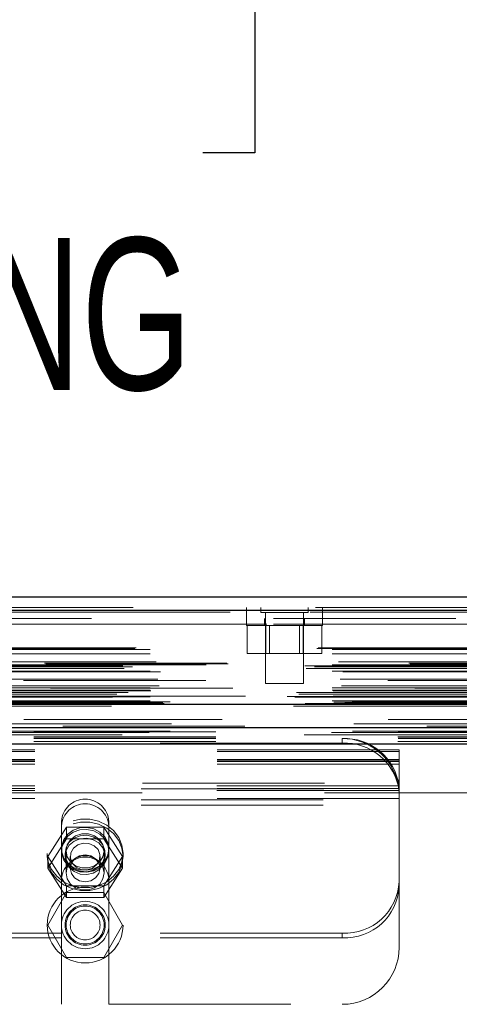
# Model space of a CAD drawing. Header units: inches. Extents: x 0.2 to 10.7, y 0.2 to 7.9.
# Tile 14 of 104: x 3.825 to 4.066, y 2.236 to 2.776. Entities that reach past the tile are written whole.
import ezdxf

# ---------------------------------------------------------------- set-up
doc = ezdxf.new("R2010")
doc.units = ezdxf.units.IN
doc.header["$MEASUREMENT"] = 0
doc.linetypes.add('HIDDEN', pattern=[0.07500000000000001, 0.05, -0.025])
doc.layers.add('DIMENSIONS', color=140, linetype='Continuous')
doc.styles.add('SLDTEXTSTYLE0', font='TXT', dxfattribs={"width": 0.7})
doc.dimstyles.new('SLDDIMSTYLE0', dxfattribs={"dimtxt": 0.0849609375, "dimasz": 0.13, "dimexe": 0, "dimexo": 0.0625, "dimgap": 0.021240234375, "dimtad": 0, "dimtih": 1, "dimtoh": 1, "dimlfac": 12, "dimrnd": 1e-09, "dimzin": 12, "dimdsep": 46, "dimtxsty": 'SLDTEXTSTYLE0', "dimsah": 1, "dimcen": 0.09, "dimadec": 0, "dimazin": 3, "dimtfac": 1, "dimtofl": 0, "dimtmove": 0, "dimatfit": 3, "dimfxl": 0, "dimfrac": 2, "dimtolj": 1, "dimtzin": 12, "dimarcsym": 0})

# ---------------------------------------------------------------- blocks, each defined once
blk = doc.blocks.new('_D_25')
at = {"layer": 'DIMENSIONS'}
for p, q in [((3.031714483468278, 2.428372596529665), (3.031714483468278, 2.883124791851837)), ((4.493214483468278, 2.428372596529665), (4.493214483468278, 2.883124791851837)), ((3.602387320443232, 2.837600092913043), (3.573857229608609, 2.837600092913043)), ((3.573857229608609, 2.837600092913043), (3.573857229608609, 2.702569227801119)), ((3.925535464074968, 2.837600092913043), (3.954065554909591, 2.837600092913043)), ((3.954065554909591, 2.837600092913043), (3.954065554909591, 2.702569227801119)), ((3.031714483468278, 2.758124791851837), (3.258975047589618, 2.758124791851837)), ((4.493214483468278, 2.758124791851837), (4.268947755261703, 2.758124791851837)), ((3.573857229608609, 2.702569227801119), (3.602387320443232, 2.702569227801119)), ((3.954065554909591, 2.702569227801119), (3.925535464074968, 2.702569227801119))]:
    blk.add_line(p, q, dxfattribs=at)
for points in [[(3.031714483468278, 2.758124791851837), (3.161714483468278, 2.738124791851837), (3.161714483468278, 2.778124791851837)], [(4.493214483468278, 2.758124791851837), (4.363214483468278, 2.778124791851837), (4.363214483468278, 2.738124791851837)]]:
    blk.add_solid(points, dxfattribs=at)
at = {"layer": 'DIMENSIONS', "char_height": 0.08333333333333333, "attachment_point": 1, "style": 'SLDTEXTSTYLE0'}
for s, insert in [('17.54', (3.602387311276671, 2.964042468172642)), ('445.5', (3.602387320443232, 2.809991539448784)), ('INSIDE OPENING', (3.278004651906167, 2.655940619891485))]:
    blk.add_mtext(s, dxfattribs=dict(at, insert=insert))

msp = doc.modelspace()

# ---------------------------------------------------------------- linework, layer by layer
at = {"color": 7, "linetype": 'Continuous', "lineweight": 25}
for p, q in [((2.987294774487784, 2.459133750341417), (4.537593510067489, 2.459133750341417)), ((2.984349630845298, 2.451696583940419), (4.540538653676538, 2.451696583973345)), ((2.975265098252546, 2.400175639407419), (4.549623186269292, 2.400175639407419)), ((3.032707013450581, 2.387372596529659), (4.492221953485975, 2.387372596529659)), ((3.032707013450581, 2.378372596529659), (4.492221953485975, 2.378372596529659))]:
    msp.add_line(p, q, dxfattribs=at)
at = {"color": 7, "linetype": 'HIDDEN', "lineweight": 18}
for p, q in [((2.987294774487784, 2.453133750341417), (4.537593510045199, 2.453133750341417)), ((3.949541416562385, 2.453133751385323), (3.949541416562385, 2.447133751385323)), ((3.957326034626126, 2.453133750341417), (3.957326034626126, 2.45052958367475)), ((3.983367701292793, 2.45052958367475), (3.983367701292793, 2.453133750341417)), ((3.991208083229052, 2.447133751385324), (3.991208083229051, 2.453133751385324)), ((4.54053865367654, 2.451696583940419), (2.9843496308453, 2.451696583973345)), ((2.984349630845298, 2.450654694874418), (4.540538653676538, 2.450654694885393)), ((4.54053865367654, 2.450654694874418), (2.9843496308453, 2.450654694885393)), ((4.464346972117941, 2.447133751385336), (3.06059697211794, 2.447133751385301)), ((3.949513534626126, 2.447133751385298), (3.949513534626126, 2.443383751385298)), ((3.957326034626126, 2.45052958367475), (3.983367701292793, 2.45052958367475)), ((3.959305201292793, 2.447133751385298), (3.959305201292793, 2.443383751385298)), ((3.959930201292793, 2.45052958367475), (3.959930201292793, 2.41146708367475)), ((3.980763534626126, 2.41146708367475), (3.980763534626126, 2.45052958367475)), ((3.981388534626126, 2.443383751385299), (3.981388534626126, 2.447133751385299)), ((3.991180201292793, 2.443383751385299), (3.991180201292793, 2.447133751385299)), ((3.06059697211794, 2.444133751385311), (4.464346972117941, 2.444133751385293)), ((3.06059697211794, 2.444133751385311), (4.464346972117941, 2.444133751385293)), ((4.464346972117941, 2.444133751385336), (3.06059697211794, 2.444133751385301)), ((4.464346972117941, 2.444133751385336), (3.06059697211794, 2.444133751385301)), ((3.949513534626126, 2.443383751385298), (3.991180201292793, 2.443383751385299)), ((3.949850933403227, 2.443383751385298), (3.949850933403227, 2.427967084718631)), ((3.960098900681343, 2.443383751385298), (3.960098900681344, 2.427967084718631)), ((3.962184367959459, 2.443383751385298), (3.962184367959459, 2.427967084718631)), ((3.978509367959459, 2.427967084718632), (3.978509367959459, 2.443383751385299)), ((3.980594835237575, 2.443383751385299), (3.980594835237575, 2.427967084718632)), ((3.99084280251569, 2.443383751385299), (3.990842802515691, 2.427967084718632)), ((2.988126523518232, 2.430646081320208), (4.536761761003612, 2.430646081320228)), ((2.988857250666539, 2.431078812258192), (4.536031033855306, 2.43107881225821)), ((2.996574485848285, 2.430245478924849), (4.52831379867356, 2.430245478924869)), ((2.996574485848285, 2.430245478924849), (4.52831379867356, 2.430245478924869)), ((2.996574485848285, 2.427712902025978), (4.52831379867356, 2.427712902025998)), ((3.949850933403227, 2.427967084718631), (3.960098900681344, 2.427967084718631)), ((3.960098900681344, 2.427967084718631), (3.980594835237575, 2.427967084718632)), ((3.980594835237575, 2.427967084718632), (3.990842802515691, 2.427967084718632)), ((2.981521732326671, 2.421213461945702), (4.543366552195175, 2.421213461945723)), ((2.982303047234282, 2.419754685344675), (4.54257796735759, 2.419754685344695)), ((4.53933119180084, 2.422381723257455), (2.985569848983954, 2.422381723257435)), ((4.538638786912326, 2.422625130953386), (2.986254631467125, 2.422625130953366)), ((2.986824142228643, 2.420629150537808), (4.538064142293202, 2.420629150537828)), ((2.996574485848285, 2.421678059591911), (4.528313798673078, 2.421678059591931)), ((4.527381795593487, 2.421685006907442), (2.997503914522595, 2.421685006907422)), ((2.999940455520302, 2.423404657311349), (4.524947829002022, 2.423404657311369)), ((2.996574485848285, 2.418233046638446), (4.52831379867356, 2.418233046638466)), ((3.002339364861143, 2.417915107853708), (4.522540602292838, 2.417915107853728)), ((4.541943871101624, 2.408939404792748), (2.98293503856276, 2.408939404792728)), ((2.996574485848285, 2.409062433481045), (4.52831379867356, 2.409062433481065)), ((4.527074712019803, 2.413233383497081), (2.997813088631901, 2.413233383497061)), ((3.000869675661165, 2.413908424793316), (4.52401860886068, 2.413908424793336)), ((3.000869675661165, 2.413908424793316), (4.52401860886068, 2.413908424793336)), ((3.001601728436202, 2.410172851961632), (4.523282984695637, 2.410172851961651)), ((3.959930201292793, 2.41146708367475), (3.980763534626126, 2.41146708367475)), ((2.97188938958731, 2.4044011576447), (4.552998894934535, 2.404401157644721)), ((2.97188938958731, 2.4044011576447), (4.552998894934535, 2.404401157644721)), ((2.975935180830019, 2.403975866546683), (4.548953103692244, 2.403975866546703)), ((4.548863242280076, 2.404485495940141), (2.976025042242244, 2.40448549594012)), ((2.976958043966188, 2.406538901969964), (4.547930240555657, 2.406538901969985)), ((2.978225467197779, 2.405589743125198), (4.546609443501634, 2.405589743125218)), ((2.984505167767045, 2.406569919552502), (4.540383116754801, 2.406569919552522)), ((2.996574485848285, 2.407889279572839), (4.52831379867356, 2.407889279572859)), ((2.996574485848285, 2.407889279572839), (4.52831379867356, 2.407889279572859)), ((2.996574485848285, 2.404139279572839), (4.528313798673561, 2.404139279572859)), ((2.996574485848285, 2.404139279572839), (4.528313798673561, 2.404139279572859)), ((2.996991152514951, 2.407472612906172), (4.527897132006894, 2.407472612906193)), ((2.996991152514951, 2.404555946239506), (4.527897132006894, 2.404555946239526)), ((2.975265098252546, 2.399133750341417), (4.549623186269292, 2.399133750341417)), ((2.980707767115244, 2.400100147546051), (4.544180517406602, 2.400100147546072)), ((2.980917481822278, 2.400073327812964), (4.543970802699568, 2.400073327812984)), ((2.981671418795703, 2.400551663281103), (4.543216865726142, 2.400551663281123)), ((2.981671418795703, 2.400551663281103), (4.543216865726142, 2.400551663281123)), ((2.996574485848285, 2.402065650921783), (4.528313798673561, 2.402065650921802)), ((2.996574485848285, 2.402065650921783), (4.528313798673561, 2.402065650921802)), ((2.997407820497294, 2.401222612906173), (4.527480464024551, 2.401222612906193)), ((2.997407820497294, 2.401222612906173), (4.527480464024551, 2.401222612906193)), ((3.003487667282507, 2.401152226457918), (4.521400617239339, 2.401152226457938)), ((3.003487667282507, 2.401152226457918), (4.521400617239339, 2.401152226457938)), ((3.004260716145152, 2.400605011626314), (4.520627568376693, 2.400605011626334)), ((3.004260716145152, 2.400605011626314), (4.520627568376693, 2.400605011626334)), ((4.507513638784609, 2.40146708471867), (3.017430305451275, 2.401467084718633)), ((3.008351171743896, 2.389413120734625), (4.51653711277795, 2.389413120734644)), ((2.996105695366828, 2.38456246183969), (4.52876842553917, 2.38456246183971)), ((3.007641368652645, 2.385286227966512), (4.517243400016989, 2.385286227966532)), ((3.032631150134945, 2.382176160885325), (4.492297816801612, 2.382176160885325)), ((3.032707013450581, 2.384990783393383), (4.492221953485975, 2.384990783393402)), ((3.032631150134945, 2.379640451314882), (4.492297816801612, 2.379640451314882)), ((3.032707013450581, 2.381372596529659), (4.492221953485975, 2.381372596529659)), ((3.032707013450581, 2.378372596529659), (4.492221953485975, 2.378372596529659)), ((3.032707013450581, 2.378372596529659), (4.492221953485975, 2.378372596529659)), ((3.032707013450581, 2.378372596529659), (4.492221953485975, 2.378372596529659)), ((3.032707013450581, 2.378372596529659), (4.492221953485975, 2.378372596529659)), ((3.032707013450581, 2.378372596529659), (4.492221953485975, 2.378372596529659)), ((4.002047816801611, 2.378836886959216), (3.522881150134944, 2.378836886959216)), ((4.002047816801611, 2.378836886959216), (4.002047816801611, 2.38137259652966)), ((4.033297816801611, 2.375069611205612), (3.491631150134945, 2.375069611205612)), ((4.033297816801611, 2.374226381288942), (3.491631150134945, 2.374226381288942)), ((4.033297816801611, 2.374226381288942), (4.033297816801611, 2.375069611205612)), ((4.033297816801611, 2.353940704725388), (4.033297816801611, 2.374226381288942)), ((4.033297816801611, 2.369873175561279), (3.491631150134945, 2.369873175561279)), ((4.033297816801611, 2.369069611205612), (3.491631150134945, 2.369069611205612)), ((4.033297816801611, 2.368788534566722), (3.491631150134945, 2.368788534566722)), ((4.033297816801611, 2.367337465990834), (3.491631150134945, 2.367337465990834)), ((4.033190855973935, 2.355391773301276), (3.491738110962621, 2.355391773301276)), ((3.492350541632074, 2.356789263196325), (4.032578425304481, 2.356789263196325)), ((3.492350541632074, 2.356789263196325), (4.032578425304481, 2.356789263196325)), ((4.492221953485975, 2.351539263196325), (3.032707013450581, 2.351539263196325)), ((4.033297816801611, 2.353940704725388), (3.491631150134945, 2.353940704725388)), ((3.491631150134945, 2.353659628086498), (4.033297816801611, 2.353659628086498)), ((4.033190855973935, 2.352856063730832), (3.491738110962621, 2.352856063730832)), ((3.491847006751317, 2.353789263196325), (4.033081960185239, 2.353789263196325)), ((4.033067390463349, 2.353909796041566), (4.03324554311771, 2.351680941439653)), ((4.033297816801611, 2.353673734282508), (4.033297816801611, 2.353940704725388)), ((4.033297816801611, 2.353673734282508), (4.033297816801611, 2.350674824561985)), ((4.033297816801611, 2.350674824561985), (4.033297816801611, 2.350122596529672)), ((4.033297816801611, 2.350122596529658), (4.033297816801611, 2.344789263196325)), ((4.033297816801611, 2.348502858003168), (3.491631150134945, 2.348502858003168)), ((3.491631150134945, 2.347789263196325), (4.033297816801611, 2.347789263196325)), ((3.491631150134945, 2.347659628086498), (4.033297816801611, 2.347659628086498)), ((3.491631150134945, 2.344789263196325), (4.033297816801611, 2.344789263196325)), ((3.491631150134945, 2.344789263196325), (4.033297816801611, 2.344789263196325)), ((4.033297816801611, 2.344789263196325), (4.033297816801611, 2.266789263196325)), ((3.847860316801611, 2.335924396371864), (3.847860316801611, 2.33338868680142)), ((3.847860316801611, 2.303247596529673), (3.847860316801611, 2.33338868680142)), ((3.873901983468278, 2.335924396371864), (3.873901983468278, 2.33338868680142)), ((3.873901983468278, 2.303247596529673), (3.873901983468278, 2.33338868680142)), ((3.840385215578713, 2.316685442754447), (3.850633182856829, 2.332772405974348)), ((3.850633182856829, 2.332772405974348), (3.850633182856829, 2.326257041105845)), ((3.850633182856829, 2.332772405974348), (3.871129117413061, 2.332772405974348)), ((3.871129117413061, 2.332772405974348), (3.871129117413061, 2.326257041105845)), ((3.871129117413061, 2.332772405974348), (3.881377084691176, 2.316685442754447)), ((3.840385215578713, 2.310170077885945), (3.850633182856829, 2.326257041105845)), ((3.850633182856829, 2.326257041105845), (3.871129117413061, 2.326257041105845)), ((3.871129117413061, 2.326257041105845), (3.881377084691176, 2.310170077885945)), ((3.840047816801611, 2.318270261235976), (3.840047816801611, 2.316685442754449)), ((3.849839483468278, 2.318270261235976), (3.849839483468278, 2.316685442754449)), ((3.850464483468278, 2.319705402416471), (3.850464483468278, 2.307599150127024)), ((3.871297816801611, 2.307599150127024), (3.871297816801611, 2.319705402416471)), ((3.871922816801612, 2.316685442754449), (3.871922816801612, 2.318270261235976)), ((3.881714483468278, 2.316685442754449), (3.881714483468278, 2.318270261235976)), ((3.840385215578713, 2.316685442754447), (3.840385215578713, 2.310170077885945)), ((3.850633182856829, 2.300598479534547), (3.840385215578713, 2.316685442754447)), ((3.852718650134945, 2.316685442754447), (3.852718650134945, 2.310170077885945)), ((3.869043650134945, 2.310170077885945), (3.869043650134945, 2.316685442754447)), ((3.881377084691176, 2.316685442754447), (3.871129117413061, 2.300598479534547)), ((3.881377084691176, 2.316685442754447), (3.881377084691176, 2.310170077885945)), ((3.850633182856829, 2.294083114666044), (3.840385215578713, 2.310170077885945)), ((3.881377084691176, 2.310170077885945), (3.871129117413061, 2.294083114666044)), ((3.847860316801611, 2.303247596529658), (3.847860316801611, 2.235539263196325)), ((3.873901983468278, 2.303247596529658), (3.873901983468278, 2.235539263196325)), ((3.850633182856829, 2.296789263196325), (3.840385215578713, 2.279039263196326)), ((3.871129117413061, 2.300598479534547), (3.850633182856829, 2.300598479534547)), ((3.850633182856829, 2.300598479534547), (3.850633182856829, 2.294083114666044)), ((3.871129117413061, 2.296789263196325), (3.850633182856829, 2.296789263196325)), ((3.871129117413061, 2.300598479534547), (3.871129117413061, 2.294083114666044)), ((3.881377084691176, 2.279039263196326), (3.871129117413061, 2.296789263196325)), ((3.871129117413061, 2.294083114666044), (3.850633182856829, 2.294083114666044)), ((3.847860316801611, 2.274559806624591), (3.677068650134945, 2.274559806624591)), ((3.840385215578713, 2.279039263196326), (3.850633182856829, 2.261289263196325)), ((3.871129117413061, 2.261289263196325), (3.881377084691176, 2.279039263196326)), ((4.002047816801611, 2.274559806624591), (3.873901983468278, 2.274559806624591)), ((4.002047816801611, 2.274559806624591), (4.002047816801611, 2.272024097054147)), ((3.847860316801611, 2.272024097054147), (3.677068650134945, 2.272024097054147)), ((4.002047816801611, 2.272024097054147), (3.873901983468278, 2.272024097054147)), ((3.850633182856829, 2.261289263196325), (3.871129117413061, 2.261289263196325)), ((3.677068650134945, 2.235539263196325), (3.847860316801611, 2.235539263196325)), ((3.873901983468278, 2.235539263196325), (4.002047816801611, 2.235539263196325))]:
    msp.add_line(p, q, dxfattribs=at)
at = {"color": 7, "linetype": 'HIDDEN', "lineweight": 18, "flags": 128}
for points in [[(4.548563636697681, 2.388141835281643), (3.729197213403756, 2.388141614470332), (2.976318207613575, 2.38814183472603)], [(4.54857088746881, 2.388141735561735), (3.82717415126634, 2.388138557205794), (2.97631931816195, 2.388141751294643)], [(4.536029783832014, 2.391681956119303), (3.775101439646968, 2.391682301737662), (2.98886176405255, 2.391681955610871)], [(4.527260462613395, 2.391700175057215), (3.775101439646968, 2.39170026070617), (2.997624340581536, 2.391700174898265)], [(2.981201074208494, 2.383445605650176), (3.749781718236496, 2.383444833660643), (4.543702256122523, 2.38344560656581)], [(3.00764637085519, 2.385286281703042), (3.74978759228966, 2.385287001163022), (4.517268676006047, 2.385286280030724)], [(3.032707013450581, 2.38155476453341), (3.749781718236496, 2.381554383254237), (4.492221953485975, 2.381554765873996)], [(3.840047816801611, 2.318270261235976), (3.840653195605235, 2.313751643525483), (3.842434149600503, 2.309495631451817), (3.845287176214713, 2.305749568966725), (3.849046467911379, 2.302731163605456), (3.853493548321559, 2.300615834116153), (3.858369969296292, 2.299526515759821), (3.863392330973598, 2.299526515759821), (3.868268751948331, 2.300615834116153), (3.87271583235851, 2.302731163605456), (3.876475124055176, 2.305749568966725), (3.879328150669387, 2.309495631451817), (3.881109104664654, 2.313751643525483), (3.881714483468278, 2.318270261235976), (3.881109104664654, 2.322788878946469), (3.879328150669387, 2.327044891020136), (3.876475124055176, 2.330790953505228), (3.87271583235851, 2.333809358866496), (3.868268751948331, 2.3359246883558), (3.863392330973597, 2.337014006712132), (3.858369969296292, 2.337014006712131), (3.853493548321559, 2.3359246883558), (3.849046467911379, 2.333809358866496), (3.845287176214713, 2.330790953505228), (3.842434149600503, 2.327044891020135), (3.840653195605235, 2.322788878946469), (3.840047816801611, 2.318270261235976)], [(3.840047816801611, 2.316685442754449), (3.840653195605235, 2.312166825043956), (3.842434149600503, 2.307910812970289), (3.845287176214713, 2.304164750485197), (3.849046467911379, 2.301146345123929), (3.853493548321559, 2.299031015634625), (3.858369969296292, 2.297941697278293), (3.863392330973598, 2.297941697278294), (3.868268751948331, 2.299031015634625), (3.87271583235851, 2.301146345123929), (3.876475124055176, 2.304164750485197), (3.879328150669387, 2.30791081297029), (3.881109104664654, 2.312166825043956), (3.881714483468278, 2.316685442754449), (3.881109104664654, 2.321204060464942), (3.879328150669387, 2.325460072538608), (3.876475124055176, 2.3292061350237), (3.87271583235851, 2.332224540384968), (3.868268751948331, 2.334339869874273), (3.863392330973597, 2.335429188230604), (3.858369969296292, 2.335429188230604), (3.853493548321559, 2.334339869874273), (3.849046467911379, 2.332224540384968), (3.845287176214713, 2.3292061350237), (3.842434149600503, 2.325460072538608), (3.840653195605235, 2.321204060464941), (3.840047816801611, 2.316685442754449)], [(3.873901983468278, 2.320805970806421), (3.873323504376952, 2.317327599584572), (3.871639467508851, 2.314158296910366), (3.86899950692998, 2.31157966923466), (3.865638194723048, 2.309820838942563), (3.861854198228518, 2.309038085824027), (3.857983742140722, 2.309300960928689), (3.854370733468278, 2.310586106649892), (3.851336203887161, 2.312779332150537), (3.849149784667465, 2.315685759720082), (3.848005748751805, 2.319047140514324), (3.848005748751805, 2.322564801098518), (3.849149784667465, 2.325926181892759), (3.851336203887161, 2.328832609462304), (3.854370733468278, 2.331025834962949), (3.857983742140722, 2.332310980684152), (3.861854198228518, 2.332573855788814), (3.865638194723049, 2.331791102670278), (3.86899950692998, 2.330032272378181), (3.871639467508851, 2.327453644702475), (3.873323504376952, 2.324284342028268), (3.873901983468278, 2.320805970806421)], [(3.873901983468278, 2.319705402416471), (3.873323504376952, 2.316227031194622), (3.871639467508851, 2.313057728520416), (3.86899950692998, 2.31047910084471), (3.865638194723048, 2.308720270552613), (3.861854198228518, 2.307937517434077), (3.857983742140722, 2.30820039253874), (3.854370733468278, 2.309485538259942), (3.851336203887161, 2.311678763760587), (3.849149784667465, 2.314585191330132), (3.848005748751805, 2.317946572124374), (3.848005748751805, 2.321464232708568), (3.849149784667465, 2.32482561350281), (3.851336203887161, 2.327732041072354), (3.854370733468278, 2.329925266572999), (3.857983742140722, 2.331210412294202), (3.861854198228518, 2.331473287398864), (3.865638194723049, 2.330690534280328), (3.86899950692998, 2.328931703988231), (3.871639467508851, 2.326353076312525), (3.873323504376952, 2.323183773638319), (3.873901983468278, 2.319705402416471)], [(3.849839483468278, 2.318270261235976), (3.8504377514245, 2.315020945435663), (3.852167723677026, 2.312123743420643), (3.85484193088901, 2.309892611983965), (3.858170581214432, 2.308569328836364), (3.861792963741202, 2.308297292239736), (3.865316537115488, 2.30910598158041), (3.868359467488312, 2.310907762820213), (3.87059200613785, 2.313507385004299), (3.871772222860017, 2.316623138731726), (3.871772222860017, 2.319917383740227), (3.87059200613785, 2.323033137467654), (3.868359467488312, 2.325632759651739), (3.865316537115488, 2.327434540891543), (3.861792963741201, 2.328243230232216), (3.858170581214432, 2.327971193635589), (3.854841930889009, 2.326647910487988), (3.852167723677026, 2.32441677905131), (3.8504377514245, 2.321519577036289), (3.849839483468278, 2.318270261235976)], [(3.871297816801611, 2.319705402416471), (3.870669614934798, 2.316476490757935), (3.868860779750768, 2.313637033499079), (3.866089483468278, 2.311529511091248), (3.862689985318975, 2.310408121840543), (3.859072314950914, 2.310408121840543), (3.855672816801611, 2.311529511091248), (3.852901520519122, 2.313637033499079), (3.851092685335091, 2.316476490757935), (3.850464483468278, 2.319705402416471), (3.851092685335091, 2.322934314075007), (3.852901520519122, 2.325773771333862), (3.855672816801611, 2.327881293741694), (3.859072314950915, 2.329002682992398), (3.862689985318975, 2.329002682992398), (3.866089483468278, 2.327881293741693), (3.868860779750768, 2.325773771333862), (3.870669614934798, 2.322934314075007), (3.871297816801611, 2.319705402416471)], [(3.849839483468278, 2.316685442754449), (3.8504377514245, 2.313436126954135), (3.852167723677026, 2.310538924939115), (3.85484193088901, 2.308307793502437), (3.858170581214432, 2.306984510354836), (3.861792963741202, 2.306712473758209), (3.865316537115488, 2.307521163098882), (3.868359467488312, 2.309322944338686), (3.87059200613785, 2.311922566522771), (3.871772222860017, 2.315038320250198), (3.871772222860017, 2.318332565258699), (3.87059200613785, 2.321448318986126), (3.868359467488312, 2.324047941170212), (3.865316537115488, 2.325849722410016), (3.861792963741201, 2.326658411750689), (3.858170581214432, 2.326386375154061), (3.854841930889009, 2.32506309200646), (3.852167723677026, 2.322831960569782), (3.8504377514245, 2.319934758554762), (3.849839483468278, 2.316685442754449)], [(3.864962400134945, 2.310278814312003), (3.861946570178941, 2.309350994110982), (3.858768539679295, 2.309539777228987), (3.855912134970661, 2.310816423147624), (3.853812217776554, 2.312986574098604), (3.852788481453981, 2.315719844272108), (3.85299678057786, 2.318600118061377), (3.854405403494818, 2.32118889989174), (3.856799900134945, 2.323092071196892), (3.859815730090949, 2.324019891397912), (3.862993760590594, 2.323831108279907), (3.865850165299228, 2.322554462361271), (3.867950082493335, 2.320384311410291), (3.868973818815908, 2.317651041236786), (3.868765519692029, 2.314770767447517), (3.867356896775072, 2.312181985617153), (3.864962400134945, 2.310278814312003)], [(3.869043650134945, 2.310170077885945), (3.868422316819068, 2.307339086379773), (3.86665290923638, 2.304939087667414), (3.864004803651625, 2.303335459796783), (3.860881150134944, 2.302772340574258), (3.857757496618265, 2.303335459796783), (3.85510939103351, 2.304939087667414), (3.853339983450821, 2.307339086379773), (3.852718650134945, 2.310170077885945), (3.853339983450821, 2.313001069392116), (3.85510939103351, 2.315401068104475), (3.857757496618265, 2.317004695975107), (3.860881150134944, 2.317567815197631), (3.864004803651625, 2.317004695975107), (3.86665290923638, 2.315401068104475), (3.868422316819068, 2.313001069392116), (3.869043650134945, 2.310170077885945)], [(3.871297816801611, 2.307599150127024), (3.870669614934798, 2.304370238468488), (3.868860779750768, 2.301530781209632), (3.866089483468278, 2.2994232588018), (3.862689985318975, 2.298301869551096), (3.859072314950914, 2.298301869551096), (3.855672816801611, 2.2994232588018), (3.852901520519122, 2.301530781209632), (3.851092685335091, 2.304370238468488), (3.850464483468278, 2.307599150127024), (3.851092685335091, 2.31082806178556), (3.852901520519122, 2.313667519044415), (3.855672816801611, 2.315775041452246), (3.859072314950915, 2.316896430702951), (3.862689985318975, 2.316896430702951), (3.866089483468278, 2.315775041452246), (3.868860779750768, 2.313667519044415), (3.870669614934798, 2.310828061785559), (3.871297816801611, 2.307599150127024)]]:
    msp.add_lwpolyline(points, dxfattribs=at)
at = {"color": 7, "linetype": 'HIDDEN', "lineweight": 18}
for radius in [0.02083333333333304, 0.01302083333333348, 0.01104166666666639, 0.01041666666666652, 0.008162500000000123]:
    msp.add_circle((3.860881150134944, 2.279039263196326), radius, dxfattribs=at)
for centre, radius, start, end in [((4.00328928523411, 2.351204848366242), 0.03019328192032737, 7.970935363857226, 92.35651625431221), ((4.002047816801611, 2.350122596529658), 0.03125000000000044, 12.31776598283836, 90), ((4.00328928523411, 2.348669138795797), 0.03019328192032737, 7.970935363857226, 92.35651625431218), ((3.860881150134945, 2.334993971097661), 0.01305403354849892, 4.087218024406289, 175.912781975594), ((3.860881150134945, 2.332458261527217), 0.01305403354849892, 4.087218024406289, 175.912781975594), ((3.860881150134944, 2.303247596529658), 0.01302083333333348, 0, 180), ((4.003443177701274, 2.304421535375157), 0.02989431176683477, 267.3246632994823, 357.0478590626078), ((4.003443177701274, 2.301885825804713), 0.02989431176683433, 267.3246632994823, 357.0478590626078), ((4.002047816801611, 2.266789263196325), 0.03125, 270.0000000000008, 0)]:
    msp.add_arc(centre, radius, start, end, dxfattribs=at)
for points in [[(4.033081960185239, 2.353789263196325), (4.033081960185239, 2.353789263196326), (4.033072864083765, 2.353868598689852), (4.033034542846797, 2.354173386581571), (4.03300511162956, 2.35439899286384), (4.032923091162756, 2.354955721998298), (4.032869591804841, 2.355291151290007), (4.032740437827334, 2.356009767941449), (4.032663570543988, 2.356399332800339), (4.032578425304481, 2.356789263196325)], [(4.033190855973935, 2.355391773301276), (4.033212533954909, 2.355154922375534), (4.033230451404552, 2.354937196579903), (4.033259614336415, 2.354539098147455), (4.033270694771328, 2.354360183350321), (4.03328645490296, 2.354061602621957), (4.033291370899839, 2.353937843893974), (4.033296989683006, 2.353757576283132), (4.033297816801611, 2.353699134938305), (4.033297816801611, 2.353673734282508)], [(4.033297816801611, 2.350122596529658), (4.033297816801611, 2.350693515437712), (4.033282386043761, 2.351203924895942), (4.033237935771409, 2.35210856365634), (4.033208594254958, 2.352503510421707), (4.033153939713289, 2.353134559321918), (4.033128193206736, 2.35337835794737), (4.033092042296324, 2.353706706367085), (4.033081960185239, 2.353789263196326), (4.033081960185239, 2.353789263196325)]]:
    msp.add_open_spline(points, degree=3, knots=[0, 0, 0, 0, 0.25, 0.25, 0.5, 0.5, 0.75, 0.75, 1, 1, 1, 1], dxfattribs=at)

# ---------------------------------------------------------------- dimensions: what is measured, and where the dimension line sits
at = {"layer": 'DIMENSIONS'}
dim = msp.add_linear_dim(base=(4.493214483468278, 2.758124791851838), p1=(3.031714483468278, 2.378372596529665), p2=(4.493214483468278, 2.378372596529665), text='<>\\PINSIDE OPENING', dimstyle='SLDDIMSTYLE0', dxfattribs=at)
dim.commit()
dim.dimension.update_dxf_attribs({"geometry": '_D_25', "text_midpoint": (3.76396140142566, 2.758124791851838), "dimtype": 160})

doc.saveas('drawing.dxf')
